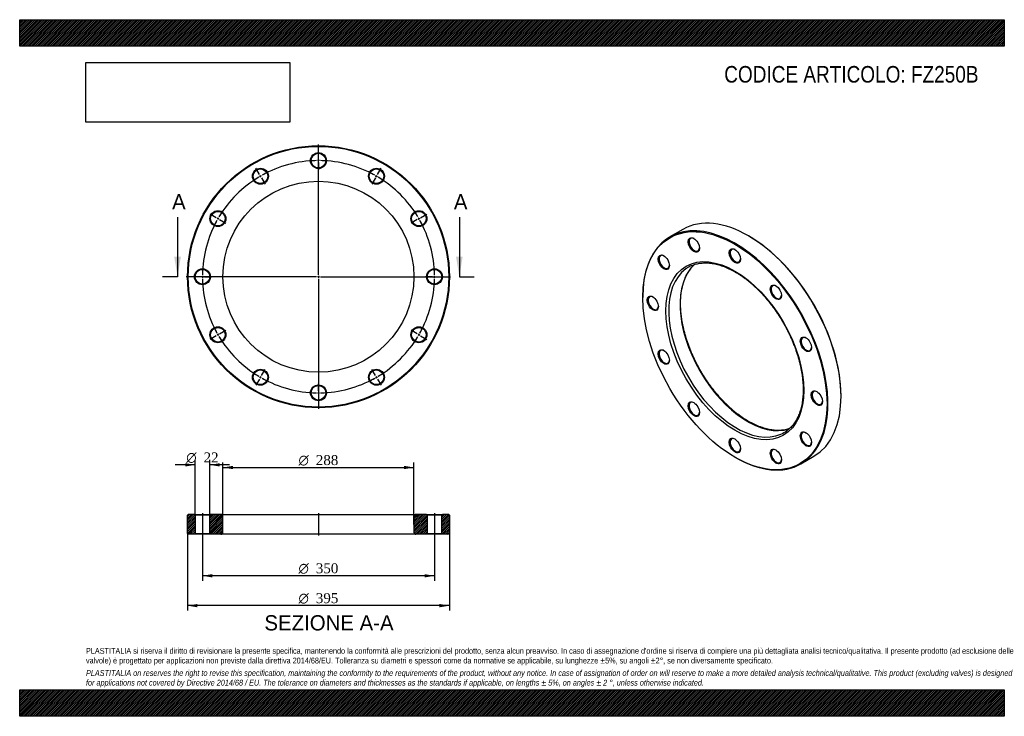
# Model space of a CAD drawing. Header units: millimetres. Extents: x 0 to 1485, y 0 to 1050.
import ezdxf
from ezdxf.enums import TextEntityAlignment as Align
from ezdxf.lldxf.tags import DXFTag

# ---------------------------------------------------------------- set-up
doc = ezdxf.new("R2010")
doc.units = ezdxf.units.MM
doc.header["$LTSCALE"] = 5
for name, color, linetype in [('Default', 7, 'Continuous'), ('DV2_Default', 7, 'Continuous'), ('DV3_Default', 7, 'Continuous'), ('FR250B', 7, 'Continuous')]:
    doc.layers.add(name, color=color, linetype=linetype)
doc.styles.add('SEACAD_Solid_Edge_ANSI', font='seans.ttf')
doc.styles.add('SEACAD_Solid_Edge_ANSI1_Symbols', font='semeca1.ttf')
doc.styles.add('SEACAD_Times_New_Roman', font='times.ttf')
tags = doc.linetypes.add('CENTER2', pattern=[28.575, 19.05, -3.175, 3.175, -3.175]).pattern_tags.tags
tags[10:11] = [DXFTag(74, 4), DXFTag(75, 0), DXFTag(340, '0'), DXFTag(46, 0.0), DXFTag(50, 0.0), DXFTag(44, 0.0), DXFTag(45, 0.0)]
tags[8:9] = [DXFTag(74, 4), DXFTag(75, 0), DXFTag(340, '0'), DXFTag(46, 0.0), DXFTag(50, 0.0), DXFTag(44, 0.0), DXFTag(45, 0.0)]
tags[6:7] = [DXFTag(74, 4), DXFTag(75, 0), DXFTag(340, '0'), DXFTag(46, 0.0), DXFTag(50, 0.0), DXFTag(44, 0.0), DXFTag(45, 0.0)]
tags[4:5] = [DXFTag(74, 4), DXFTag(75, 0), DXFTag(340, '0'), DXFTag(46, 0.0), DXFTag(50, 0.0), DXFTag(44, 0.0), DXFTag(45, 0.0)]
tags = doc.linetypes.add('HIDDEN2', pattern=[4.7625, 3.175, -1.5875]).pattern_tags.tags
tags[6:7] = [DXFTag(74, 4), DXFTag(75, 0), DXFTag(340, '0'), DXFTag(46, 0.0), DXFTag(50, 0.0), DXFTag(44, 0.0), DXFTag(45, 0.0)]
tags[4:5] = [DXFTag(74, 4), DXFTag(75, 0), DXFTag(340, '0'), DXFTag(46, 0.0), DXFTag(50, 0.0), DXFTag(44, 0.0), DXFTag(45, 0.0)]
picture_1 = doc.add_image_def('image1.jpg', size_in_pixel=(4302, 1260))

# ---------------------------------------------------------------- blocks, each defined once
blk = doc.blocks.new('SE')
at = {"layer": 'FR250B', "color": 7, "linetype": 'Continuous'}
for p, q in [((1000.3, 733.9), (980.5, 722.5)), ((1099.8, 723.7), (1099.1, 724.1)), ((939.6, 632.1), (939.6, 631.3)), ((1238.7, 482.3), (1238.7, 483.1)), ((1078.6, 390.6), (1079.3, 390.2)), ((1178, 380.4), (1197.8, 391.9))]:
    blk.add_line(p, q, dxfattribs=at)
for centre, major_axis, start_param, end_param in [((1099.1, 562.9), (-98.8, 171), 3.141593, 6.283185), ((1079.3, 551.5), (98.8, -171), 0, 3.926991), ((1017.4, 710.9), (-5.5, 9.53), 0, 3.882511), ((1017.4, 710.9), (-5.5, 9.53), 5.542267, 6.283185), ((1099.8, 563.3), (98.3, -170.2), 0.785398, 2.356194), ((1079.3, 694.3), (-5.5, 9.53), 0, 3.882511), ((1079.3, 694.3), (-5.5, 9.53), 5.542267, 6.283185), ((972.1, 684.8), (-5.5, 9.53), 0, 3.882511), ((972.1, 684.8), (-5.5, 9.53), 5.542267, 6.283185), ((1080.7, 552.3), (-72, 124.7), 0.058259, 3.079035), ((1097.7, 562.1), (72, -124.7), 3.257649, 6.164154), ((1080.7, 552.3), (-72, 124.7), 0, 0.058259), ((1080.7, 552.3), (-72, 124.7), 6.217413, 6.283185), ((1141.2, 639.5), (-5.5, 9.53), 0, 3.882511), ((1141.2, 639.5), (-5.5, 9.53), 5.542267, 6.283185), ((955.6, 622.9), (-5.5, 9.53), 0, 3.882511), ((955.6, 622.9), (-5.5, 9.53), 5.542267, 6.283185), ((1186.5, 561), (-5.5, 9.53), 0, 3.882511), ((1186.5, 561), (-5.5, 9.53), 5.542267, 6.283185), ((972.1, 541.9), (-5.5, 9.53), 0, 3.882511), ((972.1, 541.9), (-5.5, 9.53), 5.542267, 6.283185), ((1203, 480), (-5.5, 9.53), 5.542267, 6.283185), ((1203, 480), (-5.5, 9.53), 0, 3.882511), ((1017.4, 463.4), (-5.5, 9.53), 0, 3.882511), ((1017.4, 463.4), (-5.5, 9.53), 5.542267, 6.283185), ((1079.3, 408.6), (-5.5, 9.53), 0, 3.882511), ((1079.3, 408.6), (-5.5, 9.53), 5.542267, 6.283185), ((1080.7, 552.3), (-72, 124.7), 3.079035, 3.201888), ((1186.5, 418.1), (-5.5, 9.53), 0, 3.882511), ((1186.5, 418.1), (-5.5, 9.53), 5.542267, 6.283185), ((1141.2, 392), (-5.5, 9.53), 0, 3.882511), ((1141.2, 392), (-5.5, 9.53), 5.542267, 6.283185), ((1079.3, 551.5), (98.8, -171), 5.497787, 6.283185)]:
    blk.add_ellipse(centre, major_axis=major_axis, ratio=0.57735, start_param=start_param, end_param=end_param, dxfattribs=at)
for centre, major_axis in [((1078.6, 551.1), (-98.3, 170.2)), ((1016.7, 710.5), (6, -10.4)), ((1078.6, 551.1), (73.5, -127.3)), ((1078.6, 693.9), (6, -10.4)), ((971.4, 684.4), (6, -10.4)), ((1140.5, 639.1), (6, -10.4)), ((954.8, 622.5), (6, -10.4)), ((1185.8, 560.6), (6, -10.4)), ((971.4, 541.5), (6, -10.4)), ((1202.3, 479.6), (6, -10.4)), ((1016.7, 463), (6, -10.4)), ((1078.6, 408.2), (6, -10.4)), ((1185.8, 417.7), (6, -10.4)), ((1140.5, 391.6), (6, -10.4))]:
    blk.add_ellipse(centre, major_axis=major_axis, ratio=0.57735, dxfattribs=at)
for points, knots in [([(1013.4, 679.3), (1013.6, 679.4), (1014.8, 680), (1017.2, 680.8), (1020.5, 681.8), (1023.9, 682.6), (1027.5, 683.1), (1031.1, 683.4), (1034.8, 683.5), (1038.5, 683.4), (1042.4, 683), (1046.3, 682.4), (1050.3, 681.6), (1054.3, 680.5), (1058.4, 679.3), (1062.5, 677.8), (1066.6, 676.1), (1070.8, 674.2), (1075, 672.1), (1079.2, 669.7), (1083.4, 667.2), (1087.6, 664.5), (1091.8, 661.6), (1096, 658.4), (1100.1, 655.1), (1104.3, 651.7), (1108.3, 648), (1112.4, 644.2), (1116.4, 640.2), (1120.3, 636.1), (1124.1, 631.8), (1127.9, 627.4), (1131.6, 622.8), (1135.2, 618.1), (1138.7, 613.3), (1142.1, 608.4), (1145.4, 603.4), (1148.6, 598.4), (1151.7, 593.2), (1154.6, 588), (1157.4, 582.6), (1160.1, 577.3), (1162.6, 571.9), (1165, 566.5), (1167.3, 561), (1169.4, 555.5), (1171.3, 550), (1173.1, 544.6), (1174.7, 539.1), (1176.2, 533.7), (1177.5, 528.3), (1178.6, 522.9), (1179.5, 517.6), (1180.3, 512.4), (1180.9, 507.2), (1181.3, 502.1), (1181.6, 497.1), (1181.7, 492.2), (1181.6, 487.4), (1181.3, 482.7), (1180.9, 478.1), (1180.3, 473.7), (1179.5, 469.4), (1178.6, 465.3), (1177.5, 461.3), (1176.2, 457.4), (1174.8, 453.7), (1173.2, 450.2), (1171.4, 446.9), (1169.5, 443.8), (1167.5, 440.8), (1165.2, 438), (1162.9, 435.5), (1160.4, 433.1), (1158.3, 431.3), (1157.1, 430.5), (1156.7, 430.2)], [0, 0, 0, 0, 0.002764, 0.016811, 0.030837, 0.044834, 0.058795, 0.07272, 0.086608, 0.100462, 0.114285, 0.128082, 0.141859, 0.155618, 0.169364, 0.183101, 0.196832, 0.210559, 0.224284, 0.238008, 0.251733, 0.265459, 0.279187, 0.292918, 0.306652, 0.320388, 0.334128, 0.34787, 0.361615, 0.375363, 0.389114, 0.402866, 0.416621, 0.430378, 0.444136, 0.457895, 0.471655, 0.485416, 0.499178, 0.512939, 0.526701, 0.540461, 0.554221, 0.56798, 0.581738, 0.595494, 0.609248, 0.623, 0.636749, 0.650496, 0.66424, 0.67798, 0.691718, 0.705452, 0.719182, 0.732909, 0.746633, 0.760354, 0.774072, 0.787789, 0.801504, 0.81522, 0.828937, 0.842658, 0.856385, 0.870121, 0.883869, 0.897635, 0.911421, 0.925234, 0.939078, 0.952956, 0.966871, 0.980824, 0.994814, 1, 1, 1, 1]), ([(1099.2, 444.6), (1098.4, 445.1), (1096.4, 446.3), (1092.7, 448.6), (1088.6, 451.4), (1084.4, 454.4), (1080.2, 457.6), (1076.1, 461), (1072, 464.6), (1067.9, 468.3), (1063.9, 472.2), (1060, 476.3), (1056.1, 480.5), (1052.3, 484.9), (1048.5, 489.4), (1044.9, 494), (1041.3, 498.7), (1037.9, 503.6), (1034.5, 508.5), (1031.3, 513.6), (1028.2, 518.7), (1025.2, 523.9), (1022.3, 529.2), (1019.6, 534.5), (1017, 539.9), (1014.5, 545.3), (1012.2, 550.8), (1010, 556.2), (1008, 561.7), (1006.1, 567.2), (1004.4, 572.7), (1002.9, 578.1), (1001.5, 583.5), (1000.3, 588.9), (999.3, 594.2), (998.4, 599.5), (997.7, 604.7), (997.2, 609.9), (996.9, 614.9), (996.7, 619.9), (996.7, 624.7), (996.9, 629.5), (997.3, 634.1), (997.8, 638.6), (998.5, 642.9), (999.4, 647.2), (1000.4, 651.2), (1001.6, 655.1), (1002.9, 658.9), (1004.5, 662.5), (1006.1, 665.9), (1008, 669.1), (1010, 672.2), (1012.1, 675), (1014.4, 677.7), (1016.3, 679.6), (1017.4, 680.7), (1017.7, 681)], [0, 0, 0, 0, 0.0094817, 0.027534, 0.04559, 0.0636491, 0.0817117, 0.0997782, 0.1178485, 0.1359228, 0.1540009, 0.1720827, 0.1901678, 0.2082561, 0.2263472, 0.2444409, 0.2625367, 0.2806343, 0.2987334, 0.3168335, 0.3349345, 0.3530357, 0.371137, 0.3892377, 0.4073376, 0.4254362, 0.4435332, 0.4616283, 0.4797209, 0.4978109, 0.5158978, 0.5339813, 0.5520611, 0.5701369, 0.5882085, 0.6062756, 0.6243382, 0.6423963, 0.6604499, 0.6784994, 0.6965453, 0.7145883, 0.7326295, 0.7506703, 0.768712, 0.7867571, 0.8048085, 0.8228699, 0.8409457, 0.8590408, 0.8771612, 0.8953129, 0.9135021, 0.9317345, 0.9500145, 0.9683446, 0.9750279, 0.9750279, 0.9750279, 0.9750279]), ([(1160.7, 433.4), (1160.3, 433.3), (1158.9, 432.8), (1156.3, 432.1), (1152.8, 431.5), (1149.2, 431.1), (1145.6, 430.9), (1141.8, 430.9), (1138, 431.1), (1134.2, 431.6), (1130.2, 432.3), (1126.2, 433.2), (1122.2, 434.4), (1118.1, 435.8), (1114, 437.3), (1109.8, 439.1), (1105.6, 441.1), (1102, 443), (1100, 444.2), (1099.2, 444.6)], [0.0853877, 0.0853877, 0.0853877, 0.0853877, 0.1045258, 0.1629965, 0.2213319, 0.2795159, 0.3375447, 0.3954246, 0.4531689, 0.5107951, 0.5683223, 0.6257695, 0.6831545, 0.740493, 0.7977988, 0.8550832, 0.9123553, 0.9696225, 1, 1, 1, 1])]:
    blk.add_open_spline(points, degree=3, knots=knots, dxfattribs=at)
blk = doc.blocks.new('SE1')
at = {"layer": 'Default', "color": 7, "linetype": 'CENTER2'}
for start, end in [(90.9822, 119.0178), (60.9822, 89.0178), (120.9822, 149.0178), (30.9822, 59.0178), (150.9822, 179.0178), (0.9822, 29.0178), (180.9822, 209.0178), (330.9822, 359.0178), (210.9822, 239.0178), (300.9822, 329.0178), (240.9822, 269.0178), (270.9822, 299.0178)]:
    blk.add_arc((450.6, 662.6), 175, start, end, dxfattribs=at)
at = {"layer": 'DV2_Default', "color": 7, "linetype": 'CENTER2'}
for p, q in [((450.6, 665.6), (450.6, 861.8)), ((450.6, 840.6), (450.6, 851.3)), ((361.6, 816.7), (356.2, 826.1)), ((539.6, 816.7), (545, 826.1)), ((296.4, 751.6), (287.1, 757)), ((604.7, 751.6), (614, 757)), ((447.6, 662.6), (251.3, 662.6)), ((272.6, 662.6), (261.8, 662.6)), ((452.1, 662.6), (449.1, 662.6)), ((450.6, 664.1), (450.6, 661.1)), ((450.6, 659.6), (450.6, 463.3)), ((453.6, 662.6), (649.8, 662.6)), ((628.6, 662.6), (638.3, 662.6)), ((628.6, 662.6), (639.3, 662.6)), ((296.4, 573.6), (287.1, 568.2)), ((604.7, 573.6), (614, 568.2)), ((361.6, 508.4), (356.2, 499.1)), ((539.6, 508.4), (545, 499.1)), ((450.6, 484.6), (450.6, 473.8))]:
    blk.add_line(p, q, dxfattribs=at)
at = {"layer": 'DV2_Default', "color": 7, "linetype": 'HIDDEN2'}
for p, q in [((450.6, 836.1), (450.6, 839.1)), ((450.6, 834.6), (450.6, 823.8)), ((363.8, 812.8), (362.3, 815.4)), ((364.6, 811.5), (370, 802.2)), ((536.6, 811.5), (531.2, 802.2)), ((537.3, 812.8), (538.8, 815.4)), ((300.3, 749.3), (297.7, 750.8)), ((301.6, 748.6), (310.9, 743.2)), ((599.5, 748.6), (590.2, 743.2)), ((600.8, 749.3), (603.4, 750.8)), ((277.1, 662.6), (274.1, 662.6)), ((278.6, 662.6), (289.3, 662.6)), ((622.6, 662.6), (611.8, 662.6)), ((622.6, 662.6), (612.8, 662.6)), ((624.1, 662.6), (627.1, 662.6)), ((624.1, 662.6), (627.1, 662.6)), ((301.6, 576.6), (310.9, 582)), ((599.5, 576.6), (590.2, 582)), ((300.3, 575.8), (297.7, 574.3)), ((600.8, 575.8), (603.4, 574.3)), ((364.6, 513.6), (370, 522.9)), ((536.6, 513.6), (531.2, 522.9)), ((363.8, 512.3), (362.3, 509.7)), ((537.3, 512.3), (538.8, 509.7)), ((450.6, 490.6), (450.6, 501.3)), ((450.6, 489.1), (450.6, 486.1))]:
    blk.add_line(p, q, dxfattribs=at)
at = {"layer": 'DV2_Default', "color": 7, "linetype": 'CENTER2'}
for start, end in [(90.9822, 94.5018), (89.5089, 90.4911), (85.4982, 89.0178), (115.4982, 119.0178), (60.9822, 64.5018), (120.9822, 124.5018), (119.5089, 120.4911), (59.5089, 60.4911), (55.4982, 59.0178), (145.4982, 149.0178), (30.9822, 34.5018), (150.9822, 154.5018), (149.5089, 150.4911), (29.5089, 30.4911), (25.4982, 29.0178), (175.4982, 179.0178), (0.9822, 4.5018), (0.9822, 4.1744), (179.5089, 180.4911), (180.9822, 184.5018), (355.4982, 359.0178), (355.8256, 359.0178), (359.5089, 0.4911), (359.5089, 0.4911), (205.4982, 209.0178), (330.9822, 334.5018), (209.5089, 210.4911), (210.9822, 214.5018), (325.4982, 329.0178), (329.5089, 330.4911), (235.4982, 239.0178), (239.5089, 240.4911), (240.9822, 244.5018), (295.4982, 299.0178), (299.5089, 300.4911), (300.9822, 304.5018), (265.4982, 269.0178), (269.5089, 270.4911), (270.9822, 274.5018)]:
    blk.add_arc((450.6, 662.6), 175, start, end, dxfattribs=at)
at = {"layer": 'FR250B', "color": 7, "linetype": 'Continuous'}
for centre, radius in [((450.6, 662.6), 197.5), ((450.6, 662.6), 196.5), ((450.6, 837.6), 12), ((450.6, 837.6), 11), ((363.1, 814.1), 12), ((363.1, 814.1), 11), ((538.1, 814.1), 12), ((538.1, 814.1), 11), ((450.6, 662.6), 144), ((299, 750.1), 12), ((299, 750.1), 11), ((602.1, 750.1), 12), ((602.1, 750.1), 11), ((275.6, 662.6), 12), ((275.6, 662.6), 11), ((625.6, 662.6), 12), ((625.6, 662.6), 11), ((299, 575.1), 12), ((299, 575.1), 11), ((602.1, 575.1), 12), ((602.1, 575.1), 11), ((363.1, 511), 12), ((363.1, 511), 11), ((538.1, 511), 12), ((538.1, 511), 11), ((450.6, 487.6), 12), ((450.6, 487.6), 11)]:
    blk.add_circle(centre, radius, dxfattribs=at)
blk = doc.blocks.new('SE3')
at = {"color": 7, "linetype": 'Continuous', "style": 'SEACAD_Solid_Edge_ANSI'}
blk.add_text('A', height=23, dxfattribs=at).set_placement((229.8, 787.1), align=Align.TOP_LEFT)
blk = doc.blocks.new('SE4')
at = {"color": 7, "linetype": 'Continuous', "style": 'SEACAD_Solid_Edge_ANSI'}
blk.add_text('A', height=23, dxfattribs=at).set_placement((654.8, 787.1), align=Align.TOP_LEFT)
blk = doc.blocks.new('SEANNOT_GROUP')
at = {"linetype": 'Continuous'}
blk.add_hatch(color=7, dxfattribs=at).paths.add_polyline_path([(233.1, 692.6), (238.1, 662.6), (243.1, 692.6)])
at = {"color": 7, "linetype": 'Continuous'}
blk.add_lwpolyline([(238.1, 752.6), (238.1, 662.6)], dxfattribs=at)
blk = doc.blocks.new('SEANNOT_GROUP1')
at = {"linetype": 'Continuous'}
blk.add_hatch(color=7, dxfattribs=at).paths.add_polyline_path([(658.1, 692.6), (663.1, 662.6), (668.1, 692.6)])
at = {"color": 7, "linetype": 'Continuous'}
blk.add_lwpolyline([(663.1, 752.6), (663.1, 662.6)], dxfattribs=at)
blk = doc.blocks.new('SE2')
at = {"layer": 'Default', "color": 7, "linetype": 'CENTER2'}
for p, q in [((238.1, 662.6), (215.6, 662.6)), ((663.1, 662.6), (685.6, 662.6))]:
    blk.add_line(p, q, dxfattribs=at)
at = {"layer": 'Default'}
for name in ['SE3', 'SE4', 'SEANNOT_GROUP', 'SEANNOT_GROUP1']:
    blk.add_blockref(name, (0, 0), dxfattribs=at)
blk = doc.blocks.new('SE5')
at = {"layer": 'FR250B', "linetype": 'Continuous'}
h = blk.add_hatch(dxfattribs=at)
h.set_pattern_fill('LINE', scale=0.62992, angle=45, style=0)
h.paths.add_polyline_path([(263.6, 304.3), (254.1, 304.3), (253.1, 303.3), (253.1, 275.3), (254.1, 274.3), (263.6, 274.3), (264.6, 275.3), (264.6, 303.3)])
h = blk.add_hatch(dxfattribs=at)
h.set_pattern_fill('LINE', scale=0.62992, angle=45, style=0)
edge = h.paths.add_edge_path()
edge.add_line((287.6, 274.3), (303.6, 274.3))
edge.add_arc((303.6, 277.3), 3, 270, 360)
edge.add_line((306.6, 277.3), (306.6, 301.3))
edge.add_arc((303.6, 301.3), 3, 0, 90)
edge.add_line((303.6, 304.3), (287.6, 304.3))
edge.add_line((287.6, 304.3), (286.6, 303.3))
edge.add_line((286.6, 303.3), (286.6, 275.3))
edge.add_line((286.6, 275.3), (287.6, 274.3))
h = blk.add_hatch(dxfattribs=at)
h.set_pattern_fill('LINE', scale=0.62992, angle=45, style=0)
edge = h.paths.add_edge_path()
edge.add_line((614.6, 275.3), (614.6, 303.3))
edge.add_line((614.6, 303.3), (613.6, 304.3))
edge.add_line((613.6, 304.3), (597.6, 304.3))
edge.add_arc((597.6, 301.3), 3, 90, 180)
edge.add_line((594.6, 301.3), (594.6, 277.3))
edge.add_arc((597.6, 277.3), 3, 180, 270)
edge.add_line((597.6, 274.3), (613.6, 274.3))
edge.add_line((613.6, 274.3), (614.6, 275.3))
h = blk.add_hatch(dxfattribs=at)
h.set_pattern_fill('LINE', scale=0.62992, angle=45, style=0)
h.paths.add_polyline_path([(636.6, 303.3), (636.6, 275.3), (637.6, 274.3), (647.1, 274.3), (648.1, 275.3), (648.1, 303.3), (647.1, 304.3), (637.6, 304.3)])
at = {"layer": 'DV3_Default', "color": 7, "linetype": 'CENTER2'}
for p, q in [((275.6, 306.1), (275.6, 272.6)), ((450.6, 306.1), (450.6, 272.6)), ((625.6, 306.1), (625.6, 272.6))]:
    blk.add_line(p, q, dxfattribs=at)
at = {"layer": 'FR250B', "color": 7, "linetype": 'Continuous'}
for p, q in [((254.1, 304.3), (253.1, 303.3)), ((253.1, 275.3), (253.1, 303.3)), ((263.6, 304.3), (254.1, 304.3)), ((263.6, 304.3), (287.6, 304.3)), ((263.6, 304.3), (264.6, 303.3)), ((286.6, 303.3), (264.6, 303.3)), ((264.6, 303.3), (264.6, 275.3)), ((286.6, 303.3), (287.6, 304.3)), ((286.6, 275.3), (286.6, 303.3)), ((303.6, 304.3), (287.6, 304.3)), ((303.6, 304.3), (597.6, 304.3)), ((306.6, 277.3), (306.6, 301.3)), ((594.6, 301.3), (594.6, 277.3)), ((613.6, 304.3), (597.6, 304.3)), ((613.6, 304.3), (637.6, 304.3)), ((613.6, 304.3), (614.6, 303.3)), ((636.6, 303.3), (614.6, 303.3)), ((614.6, 303.3), (614.6, 275.3)), ((636.6, 303.3), (637.6, 304.3)), ((636.6, 275.3), (636.6, 303.3)), ((647.1, 304.3), (637.6, 304.3)), ((648.1, 303.3), (647.1, 304.3)), ((648.1, 303.3), (648.1, 275.3)), ((253.1, 275.3), (254.1, 274.3)), ((263.6, 274.3), (254.1, 274.3)), ((264.6, 275.3), (263.6, 274.3)), ((287.6, 274.3), (263.6, 274.3)), ((264.6, 275.3), (286.6, 275.3)), ((287.6, 274.3), (286.6, 275.3)), ((303.6, 274.3), (287.6, 274.3)), ((597.6, 274.3), (303.6, 274.3)), ((613.6, 274.3), (597.6, 274.3)), ((614.6, 275.3), (613.6, 274.3)), ((637.6, 274.3), (613.6, 274.3)), ((614.6, 275.3), (636.6, 275.3)), ((637.6, 274.3), (636.6, 275.3)), ((647.1, 274.3), (637.6, 274.3)), ((647.1, 274.3), (648.1, 275.3))]:
    blk.add_line(p, q, dxfattribs=at)
for centre, start, end in [((303.6, 301.3), 0, 90), ((597.6, 301.3), 90, 180), ((303.6, 277.3), 270, 0), ((597.6, 277.3), 180, 270)]:
    blk.add_arc(centre, 3, start, end, dxfattribs=at)
blk = doc.blocks.new('GDimGGroup')
at = {"layer": 'Default', "linetype": 'Continuous'}
for points in [[(290.6, 209.3), (290.6, 214.3), (275.6, 211.8)], [(610.6, 209.3), (625.6, 211.8), (610.6, 214.3)]]:
    blk.add_hatch(color=7, dxfattribs=at).paths.add_polyline_path(points)
at = {"layer": 'Default', "color": 7, "linetype": 'Continuous'}
for p, q in [((275.6, 274.3), (275.6, 204.3)), ((625.6, 274.3), (625.6, 204.3)), ((625.6, 211.8), (275.6, 211.8))]:
    blk.add_line(p, q, dxfattribs=at)
for s, style, p in [('O', 'SEACAD_Solid_Edge_ANSI1_Symbols', (420.5, 230.6)), ('350', 'SEACAD_Times_New_Roman', (446.6, 230.6))]:
    blk.add_text(s, height=15, dxfattribs=dict(at, style=style)).set_placement(p, align=Align.TOP_LEFT)
blk = doc.blocks.new('GDimGGroup1')
at = {"layer": 'Default', "linetype": 'Continuous'}
for points in [[(268.1, 164.3), (268.1, 169.3), (253.1, 166.8)], [(633.1, 164.3), (648.1, 166.8), (633.1, 169.3)]]:
    blk.add_hatch(color=7, dxfattribs=at).paths.add_polyline_path(points)
at = {"layer": 'Default', "color": 7, "linetype": 'Continuous'}
for p, q in [((253.1, 275.3), (253.1, 159.3)), ((648.1, 275.3), (648.1, 159.3)), ((648.1, 166.8), (253.1, 166.8))]:
    blk.add_line(p, q, dxfattribs=at)
for s, style, p in [('O', 'SEACAD_Solid_Edge_ANSI1_Symbols', (420.5, 185.6)), ('395', 'SEACAD_Times_New_Roman', (446.6, 185.6))]:
    blk.add_text(s, height=15, dxfattribs=dict(at, style=style)).set_placement(p, align=Align.TOP_LEFT)
blk = doc.blocks.new('GDimGGroup2')
at = {"layer": 'Default', "linetype": 'Continuous'}
for points in [[(321.6, 377.5), (306.6, 375), (321.6, 372.5)], [(579.6, 377.5), (579.6, 372.5), (594.6, 375)]]:
    blk.add_hatch(color=7, dxfattribs=at).paths.add_polyline_path(points)
at = {"layer": 'Default', "color": 7, "linetype": 'Continuous'}
for p, q in [((306.6, 289.3), (306.6, 382.5)), ((306.6, 375), (594.6, 375)), ((594.6, 289.3), (594.6, 382.5))]:
    blk.add_line(p, q, dxfattribs=at)
for s, style, p in [('O', 'SEACAD_Solid_Edge_ANSI1_Symbols', (420.5, 393.7)), ('288', 'SEACAD_Times_New_Roman', (446.6, 393.7))]:
    blk.add_text(s, height=15, dxfattribs=dict(at, style=style)).set_placement(p, align=Align.TOP_LEFT)
blk = doc.blocks.new('GDimGGroup3')
at = {"layer": 'Default', "linetype": 'Continuous'}
for points in [[(249.6, 381.5), (249.6, 376.5), (264.6, 379)], [(301.6, 381.5), (286.6, 379), (301.6, 376.5)]]:
    blk.add_hatch(color=7, dxfattribs=at).paths.add_polyline_path(points)
at = {"layer": 'Default', "color": 7, "linetype": 'Continuous'}
for p, q in [((264.6, 303.3), (264.6, 386.5)), ((286.6, 303.3), (286.6, 386.5)), ((264.6, 379), (234.6, 379)), ((316.6, 379), (286.6, 379))]:
    blk.add_line(p, q, dxfattribs=at)
for s, style, p in [('O', 'SEACAD_Solid_Edge_ANSI1_Symbols', (251.2, 397.7)), ('22', 'SEACAD_Times_New_Roman', (277.3, 397.7))]:
    blk.add_text(s, height=15, dxfattribs=dict(at, style=style)).set_placement(p, align=Align.TOP_LEFT)

msp = doc.modelspace()

# ---------------------------------------------------------------- hatches: boundary and pattern name
at = {"layer": 'Default', "linetype": 'Continuous'}
h = msp.add_hatch(dxfattribs=at)
h.set_pattern_fill('LINE', scale=0.629921, angle=45, style=0)
h.paths.add_polyline_path([(1485, 1010), (1485, 1050), (0, 1050), (0, 1010)])
for points in [[(1485, 1010), (1485, 1050), (0, 1050), (0, 1010)], [(1485, 0), (1485, 40), (0, 40), (0, 0)]]:
    msp.add_hatch(color=7, dxfattribs=at).paths.add_polyline_path(points)
h = msp.add_hatch(dxfattribs=at)
h.set_pattern_fill('LINE', scale=0.629921, angle=45, style=0)
h.paths.add_polyline_path([(1485, 0), (1485, 40), (0, 40), (0, 0)])

# ---------------------------------------------------------------- linework, layer by layer
at = {"layer": 'Default', "color": 7, "linetype": 'Continuous'}
for p, q in [((0, 1050), (1485, 1050)), ((0, 1010), (0, 1050)), ((1485, 1050), (1485, 1010)), ((1485, 1010), (0, 1010)), ((0, 40), (1485, 40)), ((0, 0), (0, 40)), ((1485, 40), (1485, 0)), ((1485, 0), (0, 0))]:
    msp.add_line(p, q, dxfattribs=at)

# ---------------------------------------------------------------- block references
at = {"layer": 'Default'}
for name in ['SE1', 'SE2', 'SE', 'GDimGGroup3', 'GDimGGroup2', 'SE5', 'GDimGGroup1', 'GDimGGroup']:
    msp.add_blockref(name, (0, 0), dxfattribs=at)

# ---------------------------------------------------------------- texts
at = {"layer": 'Default', "color": 7, "linetype": 'Continuous', "style": 'SEACAD_Solid_Edge_ANSI'}
msp.add_text('SEZIONE A-A', height=23, dxfattribs=at).set_placement((369.1, 152.4), align=Align.TOP_LEFT)
at = {"layer": 'Default', "attachment_point": 1}
for s, insert, char_height, width in [('{\\fArial Narrow|b0||i0||c0|p34;\\C7;\\H25.;\\W1.;CODICE ARTICOLO: FZ250B}', (1062.6, 980.2), 25, 396.498), ("{\\fArial Narrow|b0||i0||c0|p34;\\C7;\\H8.75;\\W1.;PLASTITALIA si riserva il diritto di revisionare la presente specifica, mantenendo la conformità alle prescrizioni del prodotto, senza alcun preavviso. In caso di assegnazione d'ordine si riserva di compiere una più dettagliata analisi tecnico/qualitativa. Il presente prodotto (ad esclusione delle \\P}{\\fArial Narrow|b0||i0||c0|p34;\\C7;\\H8.75;\\W1.;valvole) è progettato per applicazioni non previste dalla direttiva 2014/68/EU. Tolleranza su diametri e spessori come da normative se applicabile, su lunghezze ±5%, su angoli ±2°, se non diversamente specificato.\\P}{\\fArial Narrow|b0||i0||c0|p34;\\C7;\\H2.5;\\W1.;   \\P}{\\fArial Narrow|b0||i1||c0|p34;\\C7;\\H8.75;\\W1.;PLASTITALIA on reserves the right to revise this specification, maintaining the conformity to the requirements of the product, without any notice. In case of assignation of order on will reserve to make a more detailed analysis technical/qualitative. This product (excluding valves) is designed \\P}{\\fArial Narrow|b0||i1||c0|p34;\\C7;\\H8.75;\\W1.;for applications not covered by Directive 2014/68 / EU. The tolerance on diameters and thicknesses as the standards if applicable, on lengths ± 5%, on angles ± 2 °, unless otherwise indicated.\\P}", (100, 103), 8.75, 1285)]:
    msp.add_mtext(s, dxfattribs=dict(at, insert=insert, char_height=char_height, width=width))

# ---------------------------------------------------------------- pictures from other files: only their frames are drawn
image = msp.add_image(picture_1, insert=(100, 895.5), size_in_units=(307.3, 90))
image.dxf.flags = 7

doc.saveas('drawing.dxf')
